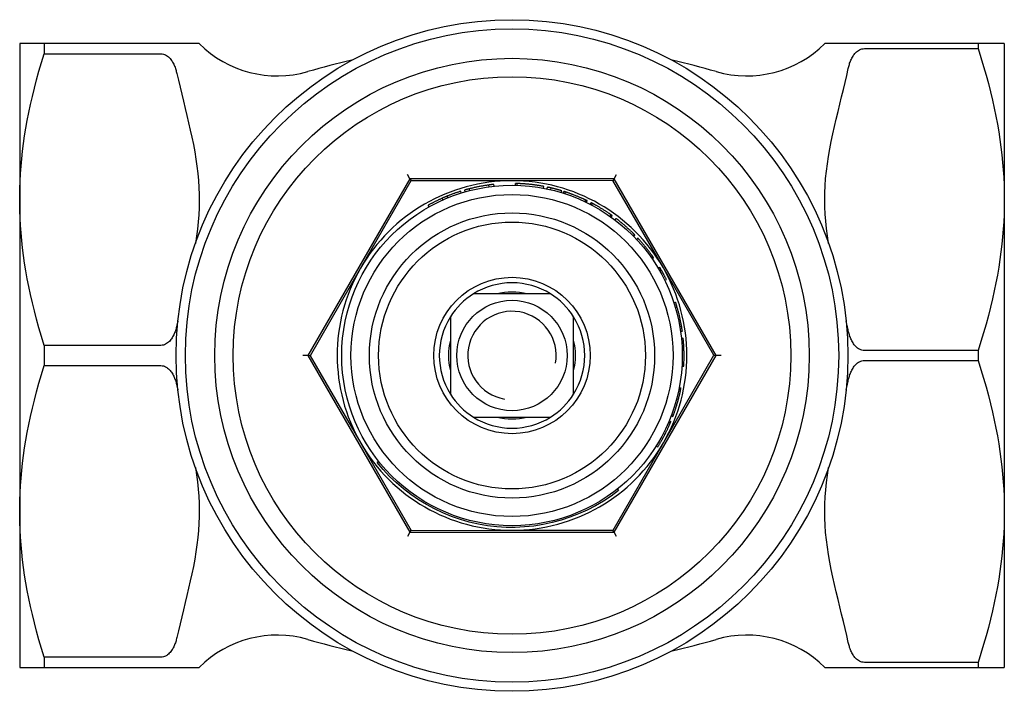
# Model space of a CAD drawing. Header units: millimetres. Extents: x 66 to 3871, y 40 to 351.
# Tile 9 of 9: x 303 to 356, y 314 to 351. Entities that reach past the tile are written whole.
import ezdxf

# ---------------------------------------------------------------- set-up
doc = ezdxf.new("R2010")
doc.units = ezdxf.units.MM
doc.layers.add('DETAIL', color=2, linetype='Continuous')

msp = doc.modelspace()

# ---------------------------------------------------------------- linework, layer by layer
at = {"layer": 'DETAIL'}
for p, q in [((304.137, 349.335), (302.802, 349.335)), ((302.802, 349.334), (302.802, 349.335)), ((302.802, 349.334), (302.802, 315.435)), ((310.475, 349.335), (304.137, 349.335)), ((304.137, 349.335), (304.137, 348.785)), ((311.339, 349.335), (310.475, 349.335)), ((312.56, 349.335), (311.339, 349.335)), ((347.823, 349.335), (346.544, 349.335)), ((348.697, 349.335), (347.823, 349.335)), ((354.877, 349.335), (348.697, 349.335)), ((348.697, 349.063), (354.877, 349.063)), ((356.302, 349.335), (354.877, 349.335)), ((354.877, 349.335), (354.877, 349.063)), ((356.302, 349.335), (356.302, 315.435)), ((356.302, 349.335), (356.302, 349.335)), ((304.137, 348.785), (310.475, 348.785)), ((324.009, 341.985), (318.466, 332.385)), ((324.058, 341.88), (321.32, 337.128)), ((324.009, 341.985), (323.869, 342.227)), ((324.009, 341.985), (324.067, 341.885)), ((335.094, 341.985), (324.009, 341.985)), ((329.543, 341.885), (324.058, 341.88)), ((335.028, 341.889), (329.543, 341.885)), ((337.775, 337.142), (335.028, 341.889)), ((335.094, 341.985), (335.036, 341.885)), ((335.094, 341.985), (335.234, 342.227)), ((340.637, 332.385), (335.094, 341.985)), ((327.013, 341.279), (326.985, 341.376)), ((327.261, 341.347), (327.236, 341.443)), ((328.309, 341.551), (328.296, 341.65)), ((328.582, 341.584), (328.572, 341.683)), ((329.736, 341.633), (329.738, 341.733)), ((329.835, 341.63), (329.838, 341.73)), ((331.262, 341.475), (331.28, 341.574)), ((331.463, 341.435), (331.484, 341.533)), ((331.659, 341.391), (331.682, 341.489)), ((332.228, 341.239), (332.257, 341.335)), ((325.794, 340.837), (325.754, 340.929)), ((326.061, 340.951), (326.024, 341.044)), ((326.796, 341.215), (326.766, 341.31)), ((332.346, 341.202), (332.376, 341.298)), ((332.425, 341.177), (332.457, 341.272)), ((333.516, 340.742), (333.559, 340.832)), ((333.59, 340.707), (333.633, 340.797)), ((325.051, 340.466), (325.003, 340.554)), ((333.802, 340.6), (333.848, 340.689)), ((333.876, 340.562), (333.923, 340.65)), ((334.877, 339.948), (334.935, 340.029)), ((334.944, 339.901), (335.002, 339.982)), ((335.155, 339.744), (335.216, 339.824)), ((335.157, 339.743), (335.218, 339.822)), ((335.218, 339.822), (335.216, 339.824)), ((336.129, 338.889), (336.2, 338.959)), ((336.233, 338.925), (336.162, 338.855)), ((336.212, 338.946), (336.2, 338.959)), ((336.323, 338.686), (336.397, 338.754)), ((336.325, 338.685), (336.398, 338.753)), ((336.398, 338.753), (336.397, 338.754)), ((337.138, 337.678), (337.22, 337.735)), ((337.246, 337.696), (337.164, 337.639)), ((337.23, 337.72), (337.22, 337.735)), ((321.32, 337.128), (318.582, 332.375)), ((337.492, 337.13), (337.578, 337.181)), ((340.521, 332.394), (337.775, 337.142)), ((337.573, 336.991), (337.66, 337.041)), ((337.849, 336.474), (337.938, 336.518)), ((331.644, 335.735), (327.459, 335.735)), ((338.348, 335.244), (338.444, 335.275)), ((338.425, 334.998), (338.521, 335.027)), ((326.202, 334.478), (326.202, 330.292)), ((332.902, 330.292), (332.902, 334.478)), ((338.667, 333.958), (338.765, 333.975)), ((338.71, 333.687), (338.809, 333.701)), ((338.754, 333.32), (338.854, 333.33)), ((310.475, 332.935), (304.137, 332.935)), ((304.137, 332.935), (304.137, 331.835)), ((338.759, 333.273), (338.858, 333.283)), ((318.466, 332.385), (318.187, 332.385)), ((318.466, 332.385), (318.582, 332.385)), ((318.466, 332.385), (324.009, 322.785)), ((318.582, 332.375), (321.329, 327.628)), ((335.094, 322.785), (340.637, 332.385)), ((337.783, 327.642), (340.521, 332.394)), ((340.637, 332.385), (340.521, 332.385)), ((340.917, 332.385), (340.637, 332.385)), ((354.877, 332.656), (348.697, 332.656)), ((354.877, 332.656), (354.877, 332.113)), ((304.137, 331.835), (310.475, 331.835)), ((338.783, 331.806), (338.883, 331.8)), ((348.697, 332.113), (354.877, 332.113)), ((338.638, 330.654), (338.737, 330.635)), ((338.626, 330.593), (338.725, 330.574)), ((327.459, 329.035), (331.644, 329.035)), ((338.2, 329.102), (338.293, 329.067)), ((338.226, 329.173), (338.32, 329.138)), ((338.058, 328.75), (338.15, 328.711)), ((338.096, 328.841), (338.188, 328.803)), ((321.329, 327.628), (324.075, 322.88)), ((335.045, 322.889), (337.783, 327.642)), ((337.393, 327.478), (337.478, 327.425)), ((322.309, 326.631), (322.23, 326.569)), ((335.281, 325.123), (335.343, 325.045)), ((324.009, 322.785), (323.869, 322.542)), ((324.009, 322.785), (324.067, 322.885)), ((324.009, 322.785), (335.094, 322.785)), ((324.075, 322.88), (329.56, 322.885)), ((329.56, 322.885), (335.045, 322.889)), ((335.094, 322.785), (335.036, 322.885)), ((335.234, 322.542), (335.094, 322.785)), ((310.475, 315.985), (304.137, 315.985)), ((304.137, 315.985), (304.137, 315.435)), ((354.877, 315.706), (348.697, 315.706)), ((354.877, 315.706), (354.877, 315.435)), ((302.802, 315.435), (304.137, 315.435)), ((302.802, 315.435), (302.802, 315.435)), ((304.137, 315.435), (310.475, 315.435)), ((310.475, 315.435), (311.339, 315.435)), ((311.339, 315.435), (312.56, 315.435)), ((346.544, 315.435), (347.823, 315.435)), ((347.823, 315.435), (348.697, 315.435)), ((348.697, 315.435), (354.877, 315.435)), ((354.877, 315.435), (356.302, 315.435)), ((356.302, 315.435), (356.302, 315.435))]:
    msp.add_line(p, q, dxfattribs=at)
at = {"layer": 'DETAIL', "flags": 128}
for points in [[(347.823, 347.983), (347.836, 348.041), (347.85, 348.097), (347.865, 348.153), (347.881, 348.207), (347.899, 348.263), (347.919, 348.319), (347.942, 348.376), (347.966, 348.433), (347.992, 348.49), (348.02, 348.546), (348.049, 348.6), (348.081, 348.652), (348.114, 348.702), (348.149, 348.75), (348.188, 348.797), (348.231, 348.844), (348.279, 348.888), (348.329, 348.93), (348.381, 348.967), (348.436, 348.998), (348.498, 349.025), (348.562, 349.046), (348.628, 349.059), (348.697, 349.063)], [(354.877, 349.063), (355.033, 348.574), (355.178, 348.095), (355.312, 347.625), (355.437, 347.163), (355.553, 346.71), (355.66, 346.263), (355.757, 345.824), (355.846, 345.39), (355.927, 344.961), (355.999, 344.538), (356.063, 344.119), (356.12, 343.703), (356.168, 343.291), (356.209, 342.882), (356.243, 342.474), (356.268, 342.069), (356.287, 341.665), (356.298, 341.262), (356.302, 340.86), (356.298, 340.457), (356.287, 340.054), (356.268, 339.65), (356.243, 339.245), (356.209, 338.838), (356.168, 338.428), (356.12, 338.016), (356.063, 337.601), (355.999, 337.181), (355.927, 336.758), (355.846, 336.33), (355.757, 335.896), (355.66, 335.456), (355.553, 335.01), (355.437, 334.556), (355.312, 334.095), (355.178, 333.625), (355.033, 333.146), (354.877, 332.656)], [(304.137, 332.935), (303.988, 333.416), (303.849, 333.889), (303.72, 334.352), (303.601, 334.807), (303.491, 335.255), (303.389, 335.696), (303.297, 336.131), (303.213, 336.56), (303.137, 336.985), (303.069, 337.404), (303.009, 337.82), (302.957, 338.232), (302.913, 338.642), (302.876, 339.048), (302.847, 339.453), (302.825, 339.856), (302.81, 340.258), (302.803, 340.659), (302.803, 341.06), (302.81, 341.461), (302.825, 341.863), (302.847, 342.267), (302.876, 342.671), (302.913, 343.078), (302.957, 343.487), (303.009, 343.899), (303.069, 344.315), (303.137, 344.735), (303.213, 345.159), (303.297, 345.588), (303.389, 346.023), (303.491, 346.464), (303.601, 346.912), (303.72, 347.367), (303.849, 347.831), (303.988, 348.303), (304.137, 348.785)], [(310.475, 348.785), (310.542, 348.78), (310.608, 348.768), (310.672, 348.747), (310.733, 348.72), (310.786, 348.688), (310.838, 348.652), (310.888, 348.61), (310.934, 348.566), (310.977, 348.519), (311.015, 348.472), (311.05, 348.425), (311.082, 348.376), (311.113, 348.324), (311.143, 348.27), (311.17, 348.215), (311.196, 348.159), (311.22, 348.103), (311.242, 348.046), (311.262, 347.99), (311.281, 347.935), (311.297, 347.88), (311.312, 347.826), (311.326, 347.77), (311.339, 347.714)], [(346.755, 338.477), (346.692, 338.88), (346.639, 339.281), (346.598, 339.679), (346.568, 340.072), (346.55, 340.46), (346.544, 340.842), (346.549, 341.223), (346.566, 341.611), (346.595, 342.004), (346.635, 342.401), (346.687, 342.802), (346.749, 343.205), (346.82, 343.61), (346.899, 344.017), (346.985, 344.423), (347.076, 344.83), (347.171, 345.235), (347.267, 345.639), (347.365, 346.04), (347.462, 346.438), (347.558, 346.832), (347.65, 347.221), (347.739, 347.605), (347.823, 347.983)], [(311.339, 347.714), (311.424, 347.343), (311.513, 346.967), (311.605, 346.586), (311.699, 346.201), (311.793, 345.813), (311.888, 345.423), (311.981, 345.03), (312.071, 344.636), (312.157, 344.242), (312.238, 343.847), (312.312, 343.453), (312.378, 343.061), (312.435, 342.67), (312.481, 342.282), (312.517, 341.898), (312.542, 341.518), (312.556, 341.143), (312.559, 340.774), (312.551, 340.403), (312.532, 340.025), (312.502, 339.643), (312.461, 339.257), (312.41, 338.868), (312.348, 338.477)], [(327.236, 341.443), (327.226, 341.441), (327.215, 341.438), (327.205, 341.435), (327.194, 341.433), (327.184, 341.43), (327.173, 341.427), (327.163, 341.424), (327.152, 341.422), (327.142, 341.419), (327.131, 341.416), (327.121, 341.413), (327.11, 341.41), (327.1, 341.408), (327.09, 341.405), (327.079, 341.402), (327.069, 341.399), (327.058, 341.396), (327.048, 341.393), (327.037, 341.39), (327.027, 341.387), (327.016, 341.384), (327.006, 341.381), (326.996, 341.379), (326.985, 341.376)], [(328.296, 341.65), (328.251, 341.644), (328.207, 341.637), (328.162, 341.631), (328.118, 341.624), (328.073, 341.617), (328.029, 341.61), (327.985, 341.602), (327.94, 341.595), (327.896, 341.587), (327.852, 341.579), (327.807, 341.571), (327.763, 341.562), (327.719, 341.553), (327.675, 341.544), (327.631, 341.535), (327.587, 341.526), (327.543, 341.516), (327.499, 341.507), (327.455, 341.497), (327.411, 341.486), (327.367, 341.476), (327.324, 341.465), (327.28, 341.455), (327.236, 341.443)], [(328.572, 341.683), (328.56, 341.682), (328.549, 341.681), (328.537, 341.68), (328.526, 341.678), (328.514, 341.677), (328.503, 341.676), (328.491, 341.674), (328.48, 341.673), (328.468, 341.672), (328.457, 341.67), (328.445, 341.669), (328.434, 341.668), (328.422, 341.666), (328.411, 341.665), (328.399, 341.663), (328.388, 341.662), (328.376, 341.661), (328.365, 341.659), (328.353, 341.658), (328.342, 341.656), (328.33, 341.655), (328.319, 341.653), (328.307, 341.652), (328.296, 341.65)], [(329.838, 341.73), (329.83, 341.731), (329.822, 341.731), (329.815, 341.731), (329.808, 341.731), (329.801, 341.731), (329.794, 341.732), (329.788, 341.732), (329.783, 341.732), (329.777, 341.732), (329.772, 341.732), (329.768, 341.732), (329.763, 341.732), (329.759, 341.732), (329.756, 341.732), (329.752, 341.733), (329.749, 341.733), (329.747, 341.733), (329.745, 341.733), (329.743, 341.733), (329.741, 341.733), (329.74, 341.733), (329.739, 341.733), (329.739, 341.733), (329.738, 341.733)], [(330.517, 341.685), (330.46, 341.69), (330.406, 341.696), (330.355, 341.7), (330.306, 341.704), (330.261, 341.708), (330.218, 341.711), (330.178, 341.714), (330.141, 341.716), (330.106, 341.718), (330.074, 341.72), (330.043, 341.722), (330.014, 341.723), (329.987, 341.725), (329.962, 341.726), (329.939, 341.727), (329.918, 341.728), (329.899, 341.728), (329.883, 341.729), (329.869, 341.729), (329.858, 341.73), (329.849, 341.73), (329.843, 341.73), (329.839, 341.73), (329.838, 341.73)], [(331.28, 341.574), (331.249, 341.579), (331.217, 341.585), (331.185, 341.591), (331.154, 341.596), (331.122, 341.602), (331.09, 341.607), (331.059, 341.612), (331.027, 341.618), (330.995, 341.623), (330.963, 341.627), (330.932, 341.632), (330.9, 341.637), (330.868, 341.642), (330.836, 341.646), (330.805, 341.65), (330.773, 341.655), (330.741, 341.659), (330.709, 341.663), (330.677, 341.667), (330.645, 341.671), (330.613, 341.674), (330.581, 341.678), (330.549, 341.681), (330.517, 341.685)], [(331.682, 341.489), (331.674, 341.491), (331.666, 341.493), (331.657, 341.494), (331.649, 341.496), (331.641, 341.498), (331.633, 341.5), (331.624, 341.502), (331.616, 341.504), (331.608, 341.506), (331.6, 341.508), (331.591, 341.51), (331.583, 341.511), (331.575, 341.513), (331.566, 341.515), (331.558, 341.517), (331.55, 341.519), (331.542, 341.52), (331.533, 341.522), (331.525, 341.524), (331.517, 341.526), (331.508, 341.528), (331.5, 341.529), (331.492, 341.531), (331.484, 341.533)], [(332.257, 341.335), (332.233, 341.342), (332.209, 341.349), (332.186, 341.356), (332.162, 341.363), (332.138, 341.37), (332.114, 341.377), (332.09, 341.383), (332.066, 341.39), (332.042, 341.397), (332.019, 341.403), (331.995, 341.41), (331.971, 341.416), (331.947, 341.423), (331.923, 341.429), (331.899, 341.435), (331.875, 341.441), (331.851, 341.448), (331.827, 341.454), (331.803, 341.46), (331.779, 341.466), (331.755, 341.471), (331.73, 341.477), (331.706, 341.483), (331.682, 341.489)], [(325.754, 340.929), (325.722, 340.914), (325.69, 340.9), (325.658, 340.885), (325.626, 340.871), (325.595, 340.856), (325.563, 340.841), (325.531, 340.826), (325.5, 340.811), (325.468, 340.796), (325.437, 340.781), (325.405, 340.765), (325.374, 340.75), (325.343, 340.734), (325.312, 340.718), (325.28, 340.702), (325.249, 340.686), (325.218, 340.67), (325.187, 340.654), (325.156, 340.637), (325.126, 340.621), (325.095, 340.604), (325.064, 340.587), (325.033, 340.571), (325.003, 340.554)], [(326.024, 341.044), (326.012, 341.039), (326.001, 341.034), (325.99, 341.03), (325.978, 341.025), (325.967, 341.02), (325.956, 341.016), (325.945, 341.011), (325.933, 341.006), (325.922, 341.001), (325.911, 340.997), (325.899, 340.992), (325.888, 340.987), (325.877, 340.982), (325.866, 340.978), (325.854, 340.973), (325.843, 340.968), (325.832, 340.963), (325.821, 340.958), (325.81, 340.953), (325.798, 340.948), (325.787, 340.943), (325.776, 340.938), (325.765, 340.934), (325.754, 340.929)], [(326.766, 341.31), (326.734, 341.3), (326.703, 341.29), (326.672, 341.28), (326.641, 341.27), (326.609, 341.26), (326.578, 341.249), (326.547, 341.239), (326.516, 341.228), (326.485, 341.217), (326.454, 341.207), (326.423, 341.196), (326.392, 341.185), (326.361, 341.173), (326.33, 341.162), (326.299, 341.151), (326.269, 341.139), (326.238, 341.128), (326.207, 341.116), (326.176, 341.104), (326.146, 341.092), (326.115, 341.08), (326.085, 341.068), (326.054, 341.056), (326.024, 341.044)], [(332.457, 341.272), (332.45, 341.274), (332.444, 341.276), (332.438, 341.278), (332.432, 341.28), (332.427, 341.282), (332.422, 341.283), (332.417, 341.285), (332.412, 341.286), (332.408, 341.288), (332.404, 341.289), (332.4, 341.29), (332.396, 341.291), (332.393, 341.292), (332.39, 341.293), (332.388, 341.294), (332.385, 341.295), (332.383, 341.296), (332.381, 341.296), (332.38, 341.297), (332.379, 341.297), (332.378, 341.297), (332.377, 341.298), (332.377, 341.298), (332.376, 341.298)], [(333.018, 341.069), (332.977, 341.085), (332.937, 341.1), (332.899, 341.115), (332.862, 341.129), (332.826, 341.143), (332.791, 341.155), (332.758, 341.168), (332.726, 341.179), (332.696, 341.19), (332.667, 341.2), (332.639, 341.21), (332.612, 341.22), (332.587, 341.228), (332.565, 341.236), (332.544, 341.243), (332.526, 341.249), (332.51, 341.254), (332.496, 341.259), (332.484, 341.263), (332.474, 341.266), (332.466, 341.269), (332.461, 341.271), (332.458, 341.272), (332.457, 341.272)], [(333.559, 340.832), (333.558, 340.833), (333.555, 340.834), (333.55, 340.837), (333.543, 340.84), (333.534, 340.844), (333.523, 340.85), (333.509, 340.856), (333.494, 340.863), (333.477, 340.871), (333.458, 340.88), (333.436, 340.89), (333.413, 340.9), (333.387, 340.912), (333.361, 340.924), (333.333, 340.936), (333.304, 340.949), (333.273, 340.962), (333.241, 340.976), (333.207, 340.991), (333.172, 341.005), (333.136, 341.021), (333.098, 341.036), (333.058, 341.052), (333.018, 341.069)], [(333.633, 340.797), (333.633, 340.797), (333.633, 340.797), (333.632, 340.797), (333.631, 340.798), (333.63, 340.798), (333.629, 340.799), (333.627, 340.8), (333.625, 340.801), (333.623, 340.802), (333.62, 340.803), (333.618, 340.804), (333.615, 340.806), (333.612, 340.807), (333.608, 340.809), (333.604, 340.811), (333.6, 340.813), (333.596, 340.815), (333.592, 340.817), (333.587, 340.819), (333.582, 340.822), (333.577, 340.824), (333.571, 340.827), (333.565, 340.829), (333.559, 340.832)], [(333.923, 340.65), (333.917, 340.653), (333.911, 340.656), (333.906, 340.659), (333.9, 340.662), (333.895, 340.665), (333.89, 340.667), (333.886, 340.669), (333.882, 340.672), (333.878, 340.674), (333.874, 340.676), (333.87, 340.678), (333.867, 340.679), (333.864, 340.681), (333.861, 340.682), (333.859, 340.683), (333.857, 340.685), (333.855, 340.686), (333.853, 340.686), (333.852, 340.687), (333.85, 340.688), (333.85, 340.688), (333.849, 340.689), (333.849, 340.689), (333.848, 340.689)], [(334.441, 340.354), (334.404, 340.377), (334.367, 340.399), (334.332, 340.42), (334.298, 340.44), (334.265, 340.46), (334.233, 340.478), (334.203, 340.496), (334.173, 340.513), (334.145, 340.529), (334.118, 340.544), (334.092, 340.558), (334.068, 340.572), (334.045, 340.584), (334.024, 340.596), (334.004, 340.606), (333.987, 340.615), (333.972, 340.624), (333.959, 340.631), (333.948, 340.637), (333.939, 340.641), (333.932, 340.645), (333.927, 340.648), (333.924, 340.649), (333.923, 340.65)], [(334.935, 340.029), (334.934, 340.03), (334.931, 340.032), (334.927, 340.035), (334.92, 340.04), (334.912, 340.046), (334.902, 340.053), (334.89, 340.061), (334.876, 340.071), (334.86, 340.081), (334.843, 340.093), (334.823, 340.107), (334.802, 340.121), (334.779, 340.137), (334.755, 340.153), (334.73, 340.17), (334.703, 340.188), (334.675, 340.206), (334.645, 340.225), (334.615, 340.245), (334.583, 340.266), (334.549, 340.287), (334.515, 340.309), (334.479, 340.331), (334.441, 340.354)], [(335.002, 339.982), (335.002, 339.982), (335.001, 339.982), (335.001, 339.983), (335, 339.983), (334.999, 339.984), (334.998, 339.985), (334.996, 339.986), (334.995, 339.987), (334.993, 339.989), (334.99, 339.99), (334.988, 339.992), (334.985, 339.994), (334.982, 339.996), (334.979, 339.998), (334.976, 340), (334.972, 340.003), (334.968, 340.006), (334.964, 340.009), (334.96, 340.012), (334.955, 340.015), (334.951, 340.018), (334.946, 340.022), (334.94, 340.026), (334.935, 340.029)], [(335.714, 339.416), (335.678, 339.448), (335.642, 339.479), (335.608, 339.508), (335.575, 339.536), (335.543, 339.563), (335.512, 339.589), (335.482, 339.613), (335.454, 339.636), (335.427, 339.658), (335.401, 339.679), (335.377, 339.698), (335.354, 339.717), (335.332, 339.734), (335.312, 339.749), (335.294, 339.763), (335.278, 339.776), (335.264, 339.787), (335.252, 339.796), (335.241, 339.804), (335.233, 339.811), (335.226, 339.816), (335.221, 339.82), (335.218, 339.822), (335.218, 339.822)], [(336.2, 338.959), (336.196, 338.963), (336.191, 338.968), (336.184, 338.975), (336.176, 338.983), (336.166, 338.993), (336.155, 339.004), (336.142, 339.017), (336.128, 339.031), (336.113, 339.046), (336.096, 339.063), (336.078, 339.081), (336.058, 339.1), (336.036, 339.121), (336.014, 339.142), (335.99, 339.165), (335.964, 339.189), (335.938, 339.214), (335.91, 339.24), (335.881, 339.267), (335.85, 339.295), (335.818, 339.324), (335.785, 339.354), (335.75, 339.384), (335.714, 339.416)], [(336.233, 338.925), (336.233, 338.925), (336.233, 338.925), (336.233, 338.926), (336.233, 338.926), (336.232, 338.926), (336.232, 338.927), (336.231, 338.927), (336.231, 338.928), (336.23, 338.928), (336.23, 338.929), (336.229, 338.93), (336.228, 338.931), (336.227, 338.932), (336.226, 338.933), (336.225, 338.934), (336.224, 338.935), (336.223, 338.936), (336.221, 338.937), (336.22, 338.939), (336.219, 338.94), (336.217, 338.941), (336.216, 338.943), (336.214, 338.945), (336.212, 338.946)], [(336.819, 338.268), (336.788, 338.306), (336.758, 338.342), (336.729, 338.377), (336.701, 338.41), (336.674, 338.442), (336.648, 338.473), (336.623, 338.502), (336.599, 338.529), (336.576, 338.555), (336.554, 338.58), (336.534, 338.603), (336.514, 338.626), (336.496, 338.646), (336.479, 338.665), (336.463, 338.681), (336.45, 338.696), (336.438, 338.71), (336.427, 338.721), (336.418, 338.731), (336.411, 338.739), (336.405, 338.745), (336.401, 338.749), (336.399, 338.752), (336.398, 338.753)], [(337.22, 337.735), (337.216, 337.74), (337.212, 337.746), (337.206, 337.754), (337.2, 337.763), (337.192, 337.774), (337.183, 337.787), (337.173, 337.802), (337.161, 337.818), (337.148, 337.835), (337.135, 337.855), (337.119, 337.876), (337.103, 337.898), (337.085, 337.922), (337.067, 337.947), (337.047, 337.974), (337.026, 338.002), (337.004, 338.031), (336.981, 338.061), (336.957, 338.093), (336.932, 338.125), (336.905, 338.159), (336.878, 338.194), (336.849, 338.231), (336.819, 338.268)], [(337.246, 337.696), (337.246, 337.696), (337.246, 337.696), (337.246, 337.697), (337.246, 337.697), (337.246, 337.697), (337.245, 337.698), (337.245, 337.698), (337.245, 337.699), (337.244, 337.7), (337.243, 337.7), (337.243, 337.701), (337.242, 337.702), (337.241, 337.703), (337.241, 337.705), (337.24, 337.706), (337.239, 337.707), (337.238, 337.708), (337.237, 337.71), (337.236, 337.711), (337.235, 337.713), (337.234, 337.715), (337.232, 337.717), (337.231, 337.719), (337.23, 337.72)], [(337.66, 337.041), (337.656, 337.047), (337.653, 337.053), (337.65, 337.059), (337.646, 337.065), (337.643, 337.07), (337.639, 337.076), (337.636, 337.082), (337.633, 337.088), (337.629, 337.094), (337.626, 337.1), (337.622, 337.106), (337.619, 337.111), (337.615, 337.117), (337.612, 337.123), (337.609, 337.129), (337.605, 337.135), (337.602, 337.141), (337.598, 337.146), (337.595, 337.152), (337.591, 337.158), (337.588, 337.164), (337.584, 337.17), (337.581, 337.175), (337.578, 337.181)], [(337.938, 336.518), (337.923, 336.549), (337.908, 336.58), (337.893, 336.609), (337.878, 336.638), (337.863, 336.667), (337.849, 336.694), (337.835, 336.721), (337.821, 336.748), (337.808, 336.773), (337.795, 336.798), (337.782, 336.822), (337.769, 336.845), (337.757, 336.868), (337.745, 336.889), (337.734, 336.91), (337.723, 336.929), (337.713, 336.947), (337.704, 336.963), (337.695, 336.979), (337.687, 336.994), (337.679, 337.007), (337.672, 337.02), (337.665, 337.031), (337.66, 337.041)], [(338.521, 335.027), (338.517, 335.037), (338.514, 335.048), (338.511, 335.058), (338.508, 335.068), (338.505, 335.079), (338.502, 335.089), (338.499, 335.099), (338.496, 335.11), (338.492, 335.12), (338.489, 335.131), (338.486, 335.141), (338.483, 335.151), (338.48, 335.162), (338.476, 335.172), (338.473, 335.182), (338.47, 335.193), (338.467, 335.203), (338.463, 335.213), (338.46, 335.224), (338.457, 335.234), (338.454, 335.244), (338.45, 335.255), (338.447, 335.265), (338.444, 335.275)], [(338.765, 333.975), (338.758, 334.02), (338.75, 334.064), (338.741, 334.108), (338.733, 334.152), (338.724, 334.197), (338.716, 334.241), (338.707, 334.285), (338.697, 334.329), (338.688, 334.373), (338.678, 334.417), (338.668, 334.461), (338.658, 334.505), (338.648, 334.548), (338.637, 334.592), (338.627, 334.636), (338.616, 334.679), (338.604, 334.723), (338.593, 334.767), (338.582, 334.81), (338.57, 334.854), (338.558, 334.897), (338.546, 334.94), (338.533, 334.984), (338.521, 335.027)], [(311.339, 334.006), (311.326, 333.949), (311.312, 333.893), (311.297, 333.839), (311.281, 333.785), (311.262, 333.73), (311.242, 333.673), (311.22, 333.617), (311.196, 333.56), (311.17, 333.504), (311.143, 333.449), (311.113, 333.395), (311.082, 333.344), (311.05, 333.294), (311.015, 333.247), (310.977, 333.2), (310.934, 333.154), (310.888, 333.109), (310.838, 333.068), (310.786, 333.031), (310.733, 333), (310.672, 332.973), (310.608, 332.952), (310.542, 332.939), (310.475, 332.935)], [(311.399, 334.271), (311.397, 334.26), (311.394, 334.249), (311.392, 334.238), (311.389, 334.226), (311.387, 334.215), (311.384, 334.204), (311.382, 334.193), (311.379, 334.182), (311.377, 334.171), (311.374, 334.16), (311.372, 334.149), (311.369, 334.138), (311.367, 334.127), (311.364, 334.116), (311.362, 334.105), (311.359, 334.094), (311.357, 334.083), (311.354, 334.072), (311.352, 334.061), (311.349, 334.05), (311.347, 334.039), (311.344, 334.028), (311.342, 334.017), (311.339, 334.006)], [(338.809, 333.701), (338.807, 333.712), (338.805, 333.724), (338.804, 333.735), (338.802, 333.747), (338.8, 333.758), (338.798, 333.77), (338.797, 333.781), (338.795, 333.792), (338.793, 333.804), (338.792, 333.815), (338.79, 333.827), (338.788, 333.838), (338.786, 333.85), (338.784, 333.861), (338.782, 333.872), (338.781, 333.884), (338.779, 333.895), (338.777, 333.907), (338.775, 333.918), (338.773, 333.93), (338.771, 333.941), (338.769, 333.952), (338.767, 333.964), (338.765, 333.975)], [(347.823, 333.736), (347.818, 333.758), (347.813, 333.78), (347.809, 333.803), (347.804, 333.825), (347.799, 333.847), (347.794, 333.869), (347.789, 333.891), (347.784, 333.913), (347.779, 333.935), (347.774, 333.957), (347.769, 333.98), (347.764, 334.002), (347.76, 334.024), (347.754, 334.047), (347.749, 334.069), (347.744, 334.091), (347.739, 334.114), (347.734, 334.136), (347.729, 334.158), (347.724, 334.181), (347.719, 334.203), (347.714, 334.226), (347.709, 334.248), (347.703, 334.271)], [(338.858, 333.283), (338.858, 333.285), (338.858, 333.287), (338.858, 333.289), (338.858, 333.291), (338.857, 333.293), (338.857, 333.295), (338.857, 333.297), (338.857, 333.299), (338.857, 333.301), (338.856, 333.302), (338.856, 333.304), (338.856, 333.306), (338.856, 333.308), (338.856, 333.31), (338.855, 333.312), (338.855, 333.314), (338.855, 333.316), (338.855, 333.318), (338.855, 333.32), (338.855, 333.322), (338.854, 333.324), (338.854, 333.326), (338.854, 333.328), (338.854, 333.33)], [(348.697, 332.656), (348.628, 332.661), (348.562, 332.673), (348.498, 332.694), (348.436, 332.721), (348.381, 332.753), (348.329, 332.789), (348.279, 332.831), (348.231, 332.876), (348.188, 332.922), (348.149, 332.97), (348.114, 333.017), (348.081, 333.067), (348.049, 333.12), (348.02, 333.174), (347.992, 333.23), (347.966, 333.286), (347.942, 333.343), (347.919, 333.4), (347.899, 333.457), (347.881, 333.512), (347.865, 333.566), (347.85, 333.622), (347.836, 333.679), (347.823, 333.736)], [(338.883, 331.8), (338.887, 331.861), (338.89, 331.923), (338.893, 331.985), (338.896, 332.047), (338.898, 332.109), (338.899, 332.17), (338.9, 332.232), (338.901, 332.294), (338.902, 332.356), (338.902, 332.418), (338.901, 332.48), (338.9, 332.542), (338.899, 332.604), (338.897, 332.665), (338.895, 332.727), (338.893, 332.789), (338.89, 332.851), (338.887, 332.913), (338.883, 332.975), (338.879, 333.036), (338.874, 333.098), (338.869, 333.16), (338.864, 333.221), (338.858, 333.283)], [(304.137, 315.985), (303.988, 316.466), (303.849, 316.939), (303.72, 317.402), (303.601, 317.857), (303.491, 318.305), (303.389, 318.746), (303.297, 319.181), (303.213, 319.61), (303.137, 320.035), (303.069, 320.454), (303.009, 320.87), (302.957, 321.282), (302.913, 321.692), (302.876, 322.098), (302.847, 322.503), (302.825, 322.906), (302.81, 323.308), (302.803, 323.709), (302.803, 324.11), (302.81, 324.511), (302.825, 324.913), (302.847, 325.317), (302.876, 325.721), (302.913, 326.128), (302.957, 326.537), (303.009, 326.949), (303.069, 327.365), (303.137, 327.785), (303.213, 328.209), (303.297, 328.638), (303.389, 329.073), (303.491, 329.514), (303.601, 329.962), (303.72, 330.417), (303.849, 330.881), (303.988, 331.353), (304.137, 331.835)], [(310.475, 331.835), (310.542, 331.83), (310.61, 331.817), (310.671, 331.797), (310.733, 331.769), (310.789, 331.737), (310.839, 331.701), (310.887, 331.661), (310.932, 331.618), (310.975, 331.571), (311.015, 331.522), (311.052, 331.471), (311.086, 331.42), (311.117, 331.368), (311.145, 331.317), (311.171, 331.266), (311.195, 331.214), (311.218, 331.161), (311.239, 331.106), (311.259, 331.051), (311.277, 330.995), (311.295, 330.938), (311.311, 330.881), (311.326, 330.822), (311.339, 330.764)], [(347.823, 331.033), (347.836, 331.091), (347.85, 331.147), (347.865, 331.203), (347.881, 331.257), (347.899, 331.313), (347.919, 331.369), (347.942, 331.426), (347.966, 331.483), (347.992, 331.54), (348.02, 331.596), (348.049, 331.65), (348.081, 331.702), (348.114, 331.752), (348.149, 331.8), (348.188, 331.847), (348.231, 331.894), (348.279, 331.938), (348.329, 331.98), (348.381, 332.017), (348.436, 332.048), (348.498, 332.075), (348.562, 332.096), (348.628, 332.109), (348.697, 332.113)], [(354.877, 332.113), (355.033, 331.624), (355.178, 331.145), (355.312, 330.675), (355.437, 330.213), (355.553, 329.76), (355.66, 329.313), (355.757, 328.874), (355.846, 328.44), (355.927, 328.011), (355.999, 327.588), (356.063, 327.169), (356.12, 326.753), (356.168, 326.341), (356.209, 325.932), (356.243, 325.524), (356.268, 325.119), (356.287, 324.715), (356.298, 324.312), (356.302, 323.91), (356.298, 323.507), (356.287, 323.104), (356.268, 322.7), (356.243, 322.295), (356.209, 321.888), (356.168, 321.478), (356.12, 321.066), (356.063, 320.651), (355.999, 320.231), (355.927, 319.808), (355.846, 319.38), (355.757, 318.946), (355.66, 318.506), (355.553, 318.06), (355.437, 317.606), (355.312, 317.145), (355.178, 316.675), (355.033, 316.196), (354.877, 315.706)], [(311.339, 330.764), (311.342, 330.753), (311.344, 330.742), (311.347, 330.731), (311.349, 330.72), (311.352, 330.709), (311.354, 330.698), (311.357, 330.687), (311.359, 330.676), (311.362, 330.665), (311.364, 330.654), (311.367, 330.643), (311.369, 330.632), (311.372, 330.62), (311.374, 330.609), (311.377, 330.598), (311.379, 330.587), (311.382, 330.576), (311.384, 330.565), (311.387, 330.554), (311.389, 330.543), (311.392, 330.532), (311.394, 330.521), (311.397, 330.51), (311.399, 330.499)], [(338.725, 330.574), (338.726, 330.579), (338.727, 330.584), (338.727, 330.588), (338.728, 330.593), (338.729, 330.597), (338.73, 330.601), (338.731, 330.604), (338.731, 330.608), (338.732, 330.611), (338.732, 330.614), (338.733, 330.617), (338.734, 330.62), (338.734, 330.622), (338.734, 330.625), (338.735, 330.627), (338.735, 330.629), (338.736, 330.63), (338.736, 330.632), (338.736, 330.633), (338.736, 330.634), (338.736, 330.634), (338.736, 330.635), (338.736, 330.635), (338.737, 330.635)], [(347.703, 330.499), (347.709, 330.521), (347.714, 330.544), (347.719, 330.566), (347.724, 330.589), (347.729, 330.611), (347.734, 330.633), (347.739, 330.656), (347.744, 330.678), (347.749, 330.701), (347.754, 330.723), (347.76, 330.745), (347.764, 330.767), (347.769, 330.79), (347.774, 330.812), (347.779, 330.834), (347.784, 330.856), (347.789, 330.878), (347.794, 330.901), (347.799, 330.923), (347.804, 330.945), (347.809, 330.967), (347.813, 330.989), (347.818, 331.011), (347.823, 331.033)], [(338.544, 329.824), (338.56, 329.879), (338.574, 329.931), (338.588, 329.983), (338.601, 330.032), (338.613, 330.08), (338.625, 330.127), (338.636, 330.171), (338.646, 330.214), (338.656, 330.256), (338.665, 330.294), (338.673, 330.331), (338.681, 330.364), (338.688, 330.396), (338.694, 330.425), (338.699, 330.451), (338.705, 330.475), (338.709, 330.497), (338.713, 330.515), (338.716, 330.532), (338.719, 330.545), (338.721, 330.556), (338.723, 330.565), (338.724, 330.571), (338.725, 330.574)], [(338.32, 329.138), (338.32, 329.14), (338.322, 329.143), (338.324, 329.15), (338.328, 329.159), (338.332, 329.171), (338.337, 329.185), (338.343, 329.202), (338.35, 329.221), (338.358, 329.243), (338.367, 329.267), (338.376, 329.294), (338.386, 329.323), (338.397, 329.355), (338.409, 329.389), (338.421, 329.425), (338.434, 329.464), (338.447, 329.505), (338.461, 329.547), (338.474, 329.59), (338.488, 329.635), (338.502, 329.68), (338.516, 329.727), (338.53, 329.775), (338.544, 329.824)], [(338.293, 329.067), (338.294, 329.07), (338.295, 329.073), (338.297, 329.076), (338.298, 329.079), (338.299, 329.082), (338.3, 329.085), (338.301, 329.088), (338.302, 329.091), (338.303, 329.094), (338.304, 329.097), (338.305, 329.1), (338.307, 329.103), (338.308, 329.105), (338.309, 329.108), (338.31, 329.111), (338.311, 329.114), (338.312, 329.117), (338.313, 329.12), (338.314, 329.123), (338.315, 329.126), (338.317, 329.129), (338.318, 329.132), (338.319, 329.135), (338.32, 329.138)], [(337.86, 328.095), (337.886, 328.146), (337.91, 328.195), (337.933, 328.241), (337.955, 328.284), (337.975, 328.326), (337.993, 328.364), (338.01, 328.401), (338.026, 328.434), (338.041, 328.466), (338.054, 328.495), (338.067, 328.524), (338.079, 328.55), (338.09, 328.574), (338.1, 328.597), (338.109, 328.618), (338.118, 328.637), (338.125, 328.655), (338.132, 328.67), (338.137, 328.682), (338.142, 328.693), (338.145, 328.701), (338.148, 328.707), (338.149, 328.71), (338.15, 328.711)], [(338.15, 328.711), (338.153, 328.719), (338.156, 328.726), (338.159, 328.733), (338.162, 328.739), (338.164, 328.745), (338.167, 328.751), (338.169, 328.757), (338.171, 328.762), (338.173, 328.767), (338.175, 328.772), (338.177, 328.776), (338.179, 328.78), (338.18, 328.784), (338.182, 328.787), (338.183, 328.79), (338.184, 328.793), (338.185, 328.795), (338.186, 328.797), (338.187, 328.799), (338.187, 328.801), (338.188, 328.802), (338.188, 328.802), (338.188, 328.803), (338.188, 328.803)], [(337.478, 327.425), (337.495, 327.453), (337.512, 327.48), (337.529, 327.507), (337.545, 327.535), (337.562, 327.562), (337.579, 327.59), (337.595, 327.617), (337.611, 327.645), (337.628, 327.673), (337.644, 327.701), (337.66, 327.728), (337.676, 327.756), (337.692, 327.784), (337.707, 327.812), (337.723, 327.84), (337.739, 327.868), (337.754, 327.897), (337.769, 327.925), (337.785, 327.953), (337.8, 327.981), (337.815, 328.01), (337.83, 328.038), (337.845, 328.067), (337.86, 328.095)], [(335.343, 325.045), (334.938, 324.743), (334.517, 324.464), (334.081, 324.209), (333.632, 323.978), (333.171, 323.772), (332.7, 323.59), (332.22, 323.433), (331.732, 323.302), (331.238, 323.196), (330.739, 323.117), (330.236, 323.065), (329.732, 323.039), (329.227, 323.042), (328.723, 323.072), (328.221, 323.13), (327.724, 323.216), (327.232, 323.33), (326.747, 323.47), (326.27, 323.637), (325.802, 323.828), (325.346, 324.044), (324.901, 324.284), (324.469, 324.547), (324.052, 324.832), (323.651, 325.139), (323.267, 325.467), (322.902, 325.815), (322.555, 326.183), (322.23, 326.569)], [(312.348, 326.293), (312.41, 325.901), (312.461, 325.512), (312.502, 325.126), (312.532, 324.744), (312.551, 324.367), (312.559, 323.995), (312.556, 323.626), (312.542, 323.251), (312.517, 322.871), (312.481, 322.487), (312.435, 322.099), (312.378, 321.709), (312.312, 321.316), (312.238, 320.922), (312.157, 320.528), (312.071, 320.133), (311.981, 319.739), (311.888, 319.347), (311.793, 318.956), (311.699, 318.568), (311.605, 318.183), (311.513, 317.802), (311.424, 317.426), (311.339, 317.056)], [(347.823, 316.786), (347.739, 317.164), (347.65, 317.548), (347.558, 317.937), (347.462, 318.331), (347.365, 318.729), (347.267, 319.131), (347.171, 319.534), (347.076, 319.94), (346.985, 320.346), (346.899, 320.753), (346.82, 321.159), (346.749, 321.564), (346.687, 321.968), (346.635, 322.368), (346.595, 322.766), (346.566, 323.158), (346.549, 323.546), (346.544, 323.927), (346.55, 324.309), (346.568, 324.697), (346.598, 325.091), (346.639, 325.488), (346.692, 325.889), (346.755, 326.293)], [(311.339, 317.056), (311.326, 316.997), (311.311, 316.939), (311.295, 316.881), (311.277, 316.824), (311.259, 316.768), (311.239, 316.713), (311.218, 316.659), (311.195, 316.605), (311.171, 316.553), (311.145, 316.502), (311.117, 316.451), (311.086, 316.399), (311.052, 316.348), (311.015, 316.297), (310.975, 316.248), (310.932, 316.202), (310.887, 316.158), (310.839, 316.118), (310.789, 316.083), (310.733, 316.05), (310.671, 316.022), (310.61, 316.002), (310.542, 315.989), (310.475, 315.985)], [(348.697, 315.706), (348.628, 315.711), (348.562, 315.723), (348.498, 315.744), (348.436, 315.771), (348.381, 315.803), (348.329, 315.839), (348.279, 315.881), (348.231, 315.926), (348.188, 315.972), (348.149, 316.02), (348.114, 316.067), (348.081, 316.117), (348.049, 316.17), (348.02, 316.224), (347.992, 316.28), (347.966, 316.336), (347.942, 316.393), (347.919, 316.45), (347.899, 316.507), (347.881, 316.562), (347.865, 316.616), (347.85, 316.672), (347.836, 316.729), (347.823, 316.786)]]:
    msp.add_lwpolyline(points, dxfattribs=at)
at = {"layer": 'DETAIL'}
for radius in [18.25, 17.75, 16.15, 15.151, 9.25, 8.75, 7.75, 7.25, 4.25, 3]:
    msp.add_circle((329.552, 332.385), radius, dxfattribs=at)
for centre, radius, start, end in [((316.798, 353.581), 6, 225.0526, 286.0958), ((342.305, 353.581), 6, 253.9042, 314.9474), ((329.552, 309.384), 40, 102.5653, 106.0958), ((329.552, 309.384), 40, 73.9042, 77.4347), ((329.552, 332.385), 9.5, 90.0501, 150.0501), ((329.552, 332.385), 9.5, 30.0501, 90.0501), ((329.552, 332.385), 9.5, 150.0501, 210.0501), ((329.552, 332.385), 9.5, 330.0501, 30.0501), ((329.552, 332.385), 3.95, 58.0057, 121.9943), ((329.552, 332.385), 3.95, 121.9943, 148.0057), ((329.552, 332.385), 3.45, 76.1713, 103.8287), ((329.552, 332.385), 3.95, 31.9943, 58.0057), ((329.552, 332.385), 3.95, 148.0057, 211.9943), ((329.552, 332.385), 2.401, 350, 260), ((329.552, 332.385), 3.95, 328.0057, 31.9943), ((329.552, 332.385), 3.45, 166.1713, 193.8287), ((329.552, 332.385), 3.45, 346.1713, 13.8287), ((329.552, 332.385), 3.95, 211.9943, 238.0057), ((329.552, 332.385), 3.95, 301.9943, 328.0057), ((329.552, 332.385), 3.95, 238.0057, 301.9943), ((329.552, 332.385), 3.45, 256.1713, 283.8287), ((329.552, 332.385), 9.5, 210.0501, 270.0501), ((329.552, 332.385), 9.5, 270.0501, 330.0501), ((316.798, 311.188), 6, 73.9042, 134.9474), ((329.552, 355.385), 40, 253.9042, 257.4347), ((329.552, 355.385), 40, 282.5653, 286.0958), ((342.305, 311.188), 6, 45.0526, 106.0958)]:
    msp.add_arc(centre, radius, start, end, dxfattribs=at)

doc.saveas('drawing.dxf')
